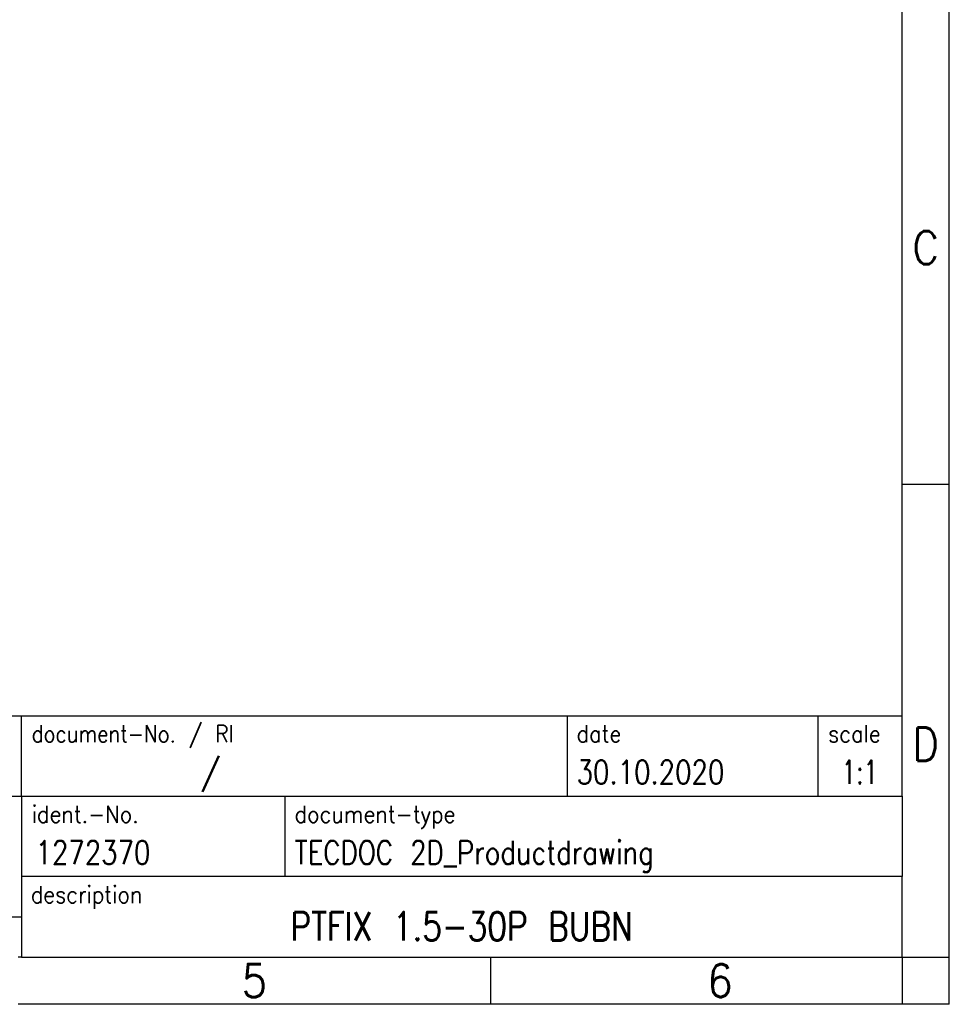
# Model space of a CAD drawing. Header units: millimetres. Extents: x -105 to 192, y -71 to 139.
# Tile 15 of 43: x 94 to 192, y -71 to 33. Entities that reach past the tile are written whole.
import ezdxf

# ---------------------------------------------------------------- set-up
doc = ezdxf.new("R2010")
doc.units = ezdxf.units.MM
doc.header["$LTSCALE"] = 1.5
doc.layers.add('1', color=7, linetype='CONTINUOUS')
doc.styles.add('CONVERTER_11', font='txt.shx', dxfattribs={"width": 0.9})
doc.styles.add('CONVERTER_12', font='txt.shx', dxfattribs={"width": 0.81})
doc.styles.add('CONVERTER_13', font='txt.shx', dxfattribs={"width": 0.72})
doc.styles.add('CONVERTER_14', font='txt.shx', dxfattribs={"width": 0.855})

# ---------------------------------------------------------------- blocks, each defined once
blk = doc.blocks.new('_punkt', base_point=(-97.87, -252.59))
at = {"layer": '1', "color": 2, "linetype": 'Continuous'}
for q in [(-92.87, -252.59), (-97.87, -257.59)]:
    blk.add_line((-97.87, -252.59), q, dxfattribs=at)

msp = doc.modelspace()

# ---------------------------------------------------------------- linework, layer by layer
at = {"layer": '1', "color": 6, "linetype": 'Continuous'}
for p, q in [((187.084, -15.603), (187.084, 34.397)), ((187.084, -48.603), (187.084, -15.603)), ((57.539, -40.103), (187.084, -40.103)), ((57.539, -48.603), (93.939, -48.603)), ((93.939, -48.603), (187.084, -48.603)), ((187.084, -48.603), (187.084, -57.103)), ((187.084, -65.603), (187.084, -57.103)), ((93.939, -65.603), (93.584, -65.603)), ((93.939, -65.603), (143.584, -65.603)), ((143.584, -65.603), (187.084, -65.603))]:
    msp.add_line(p, q, dxfattribs=at)
at = {"layer": '1', "color": 2, "linetype": 'Continuous'}
for p, q in [((192.084, -15.603), (192.084, 34.397)), ((187.084, -15.603), (192.084, -15.603)), ((192.084, -65.603), (192.084, -15.603)), ((143.584, -70.603), (143.584, -65.603)), ((187.084, -65.603), (187.084, -70.603)), ((187.084, -65.603), (192.084, -65.603)), ((192.084, -70.603), (192.084, -65.603)), ((143.584, -70.603), (93.584, -70.603)), ((187.084, -70.603), (143.584, -70.603)), ((192.084, -70.603), (187.084, -70.603))]:
    msp.add_line(p, q, dxfattribs=at)
at = {"layer": '1', "color": 7, "linetype": 'Continuous'}
for p, q in [((93.939, -48.603), (93.939, -40.103)), ((151.665, -40.103), (151.665, -48.603)), ((178.165, -40.103), (178.165, -48.603)), ((93.939, -48.603), (93.939, -61.353)), ((121.839, -57.103), (121.839, -48.603)), ((187.084, -57.103), (93.939, -57.103)), ((75.739, -61.353), (93.939, -61.353)), ((93.939, -61.353), (93.939, -65.603))]:
    msp.add_line(p, q, dxfattribs=at)

# ---------------------------------------------------------------- block references
at = {"layer": '1'}
msp.add_blockref('_punkt', (187.084, -65.603), dxfattribs=at)

# ---------------------------------------------------------------- texts
at = {"layer": '1', "color": 7}
for s, style, width, p in [('/', 'CONVERTER_11', 0.9, (112.912, -47.303)), ('1272370 ', 'CONVERTER_12', 0.81, (95.439, -55.803))]:
    msp.add_text(s, height=2.5, dxfattribs=dict(at, style=style, width=width)).set_placement(p)
at = {"layer": '1', "color": 3, "style": 'CONVERTER_12', "width": 0.81}
for s, p in [('30.10.2020', (152.665, -47.303)), ('TECDOC 2D_Productdrawing', (122.839, -55.803))]:
    msp.add_text(s, height=2.5, dxfattribs=at).set_placement(p)
at = {"layer": '1', "color": 7, "attachment_point": 5, "line_spacing_factor": 1.20048}
for s, insert, char_height, style in [('C', (189.584, 9.397), 3.5, 'CONVERTER_11'), ('D', (189.584, -43.103), 3.5, 'CONVERTER_11'), ('PTFIX 1.5-30P BUBN', (140.511, -62.353), 3, 'CONVERTER_12'), ('5', (118.584, -68.103), 3.5, 'CONVERTER_11'), ('6', (167.834, -68.103), 3.5, 'CONVERTER_11')]:
    msp.add_mtext(s, dxfattribs=dict(at, insert=insert, char_height=char_height, style=style))
at = {"layer": '1', "color": 2, "char_height": 1.8, "attachment_point": 1}
for s, insert, line_spacing_factor, style in [('document-No. / RI', (95.039, -41.103), 1.320528, 'CONVERTER_14'), ('date', (152.665, -41.103), 1.320528, 'CONVERTER_11'), ('scale', (179.265, -41.103), 1.20048, 'CONVERTER_11'), ('ident.-No.', (95.039, -49.603), 1.20048, 'CONVERTER_11'), ('document-type', (122.839, -49.603), 1.20048, 'CONVERTER_11'), ('description', (94.939, -58.103), 1.20048, 'CONVERTER_11')]:
    msp.add_mtext(s, dxfattribs=dict(at, insert=insert, line_spacing_factor=line_spacing_factor, style=style))
at = {"layer": '1', "color": 3, "insert": (182.624, -47.303), "char_height": 2.5, "attachment_point": 8, "line_spacing_factor": 1.320528, "style": 'CONVERTER_13'}
msp.add_mtext('1:1', dxfattribs=at)

doc.saveas('drawing.dxf')
